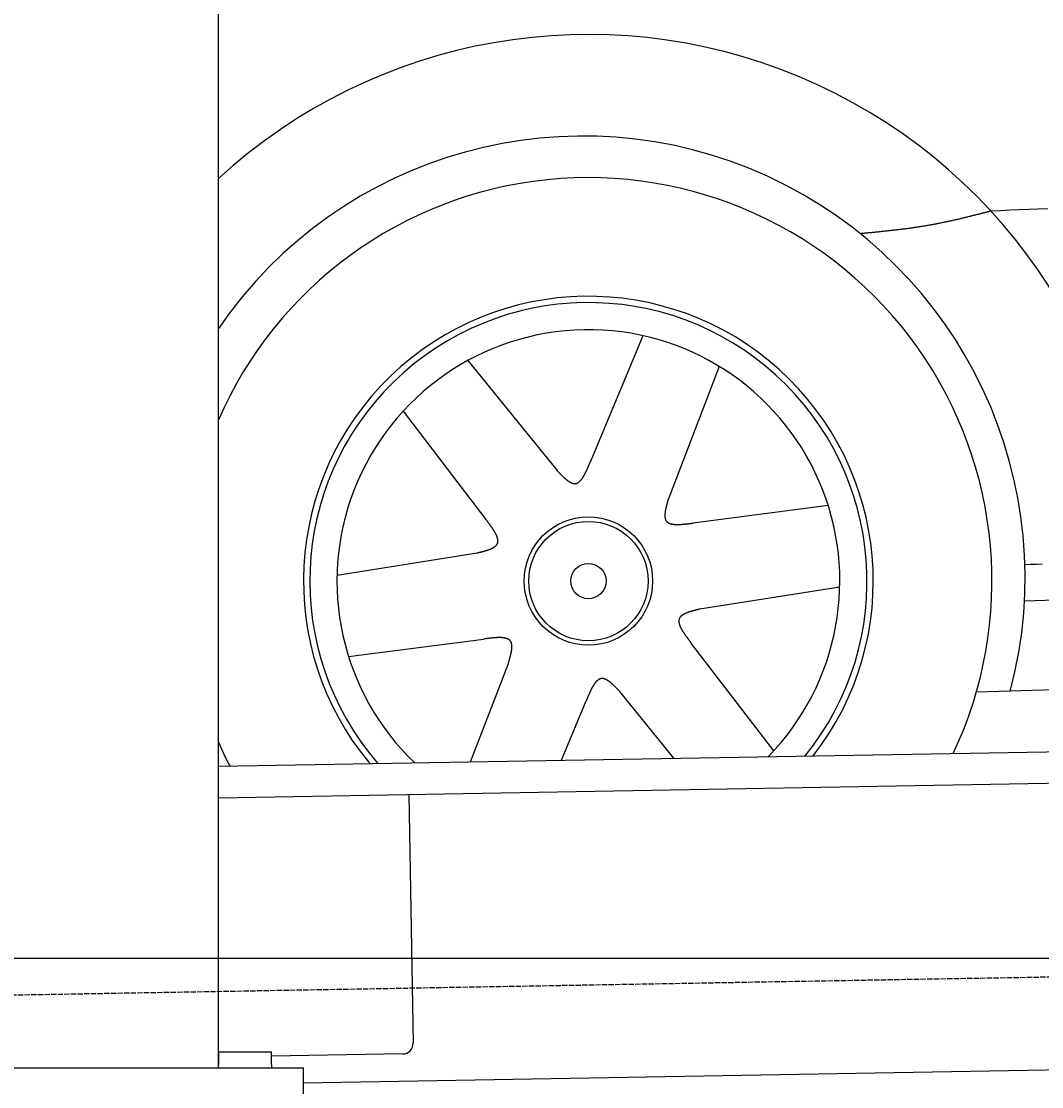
# Model space of a CAD drawing. Extents: x 562 to 7231, y 5667 to 12126.
# Tile 6 of 69: x 1547 to 2508, y 7995 to 8999. Entities that reach past the tile are written whole.
import ezdxf

# ---------------------------------------------------------------- set-up
doc = ezdxf.new("R2010")
doc.units = 0
doc.linetypes.add('GEN3', pattern=[6.25, 5, -1.25])
doc.layers.get('0').update_dxf_attribs({"linetype": 'CONTINUOUS'})
doc.layers.get('DEFPOINTS').update_dxf_attribs({"linetype": 'CONTINUOUS'})
for name, color, linetype in [('3', 6, 'GEN3'), ('4', 3, 'CONTINUOUS'), ('5', 3, 'CONTINUOUS'), ('CAR', 10, 'CONTINUOUS')]:
    doc.layers.add(name, color=color, linetype=linetype)
doc.styles.get("Standard").update_dxf_attribs({"font": 'ISOCP.SHX'})
doc.dimstyles.get("Standard").update_dxf_attribs({"dimtxt": 6, "dimasz": 10, "dimexe": 0.18, "dimexo": 0.0625, "dimgap": 2, "dimtad": 1, "dimzin": 0, "dimcen": 0.09, "dimazin": 3, "dimtfac": 1, "dimtofl": 0, "dimtmove": 0, "dimatfit": 3})

# ---------------------------------------------------------------- blocks, each defined once
blk = doc.blocks.new('PUNKT')
at = {"layer": '4', "color": 0, "linetype": 'BYBLOCK'}
blk.add_line((-0.5, 0), (-1, 0), dxfattribs=at)
at = {"layer": '4', "color": 0, "linetype": 'BYBLOCK', "const_width": 0.5}
blk.add_lwpolyline([(-0.25, 0, 1), (0.25, 0, 1)], format="xyb", close=True, dxfattribs=at)
blk = doc.blocks.new('*U23')
at = {"layer": '4', "color": 2}
blk.add_text('195', height=70, rotation=90, dxfattribs=at).set_placement((632.8, 7072.8))
blk = doc.blocks.new('*D6')
at = {"layer": '4'}
for p, q in [((2061.8, 8115.9), (622.8, 8115.9)), ((662.8, 6205.9), (662.8, 8075.9)), ((1052.8, 6165.9), (622.8, 6165.9))]:
    blk.add_line(p, q, dxfattribs=at)
at = {"layer": 'DEFPOINTS', "color": 0}
for p in [(662.8, 8115.9), (2081.8, 8115.9), (1072.8, 6165.9)]:
    blk.add_point(p, dxfattribs=at)
blk.add_blockref('*U23', (0, 0))
at = {"layer": '4', "xscale": 40, "yscale": 40, "zscale": 40}
for p, rotation in [((662.8, 8115.9), 90), ((662.8, 6165.9), 270)]:
    blk.add_blockref('PUNKT', p, dxfattribs=dict(at, rotation=rotation))

msp = doc.modelspace()

# ---------------------------------------------------------------- linework, layer by layer
for p, q in [((1732.775, 8013.018), (1732.775, 10333.018)), ((1732.775, 8297.073), (4392.087, 8343.491)), ((4387.611, 8313.408), (1732.775, 8267.068)), ((1911.989, 8270.196), (1916.072, 8036.232)), ((4146.361, 8039.156), (1812.775, 7998.423)), ((1732.775, 8028.018), (1782.775, 8028.018)), ((1732.775, 8027.85), (1732.775, 8016.018)), ((1782.775, 8016.018), (1782.775, 8028.018)), ((1906.248, 8026.059), (1782.775, 8023.904)), ((1072.775, 8013.018), (1812.775, 8013.018)), ((1732.775, 8013.018), (1732.775, 8016.018)), ((1782.775, 8016.018), (1782.775, 8013.018)), ((1812.775, 7908.018), (1812.775, 8013.018))]:
    msp.add_line(p, q)
msp.add_arc((1906.074, 8036.057), 10, 271, 1)
at = {"layer": '3'}
msp.add_line((1175.278, 8075.309), (6230.443, 8163.547), dxfattribs=at)
at = {"layer": '5'}
msp.add_line((6272.775, 8115.902), (872.775, 8115.902), dxfattribs=at)
at = {"layer": 'CAR'}
for p, q in [((2132.413, 8702.525), (2083.139, 8584.157)), ((1967.646, 8679.19), (2051.586, 8575.462)), ((2204.29, 8673.573), (2156.429, 8549.014)), ((1906.634, 8631.418), (1984.507, 8529.562)), ((2306.882, 8542.548), (2179.736, 8526.036)), ((2491.671, 8452.804), (4401.418, 8522.428)), ((1844.459, 8477.058), (1976.261, 8497.889)), ((2317.748, 8465.825), (2185.946, 8444.994)), ((2446.421, 8366.985), (4447.567, 8430.576)), ((1855.325, 8400.335), (1982.471, 8416.847)), ((2255.572, 8311.465), (2177.7, 8413.321)), ((1970.177, 8301.216), (2005.778, 8393.869)), ((2055.749, 8302.71), (2079.068, 8358.726)), ((2161.494, 8304.556), (2110.62, 8367.422))]:
    msp.add_line(p, q, dxfattribs=at)
for points in [[(2460.04, 8819.87, 0), (2459.28, 8819.67, 0), (2458.52, 8819.47, 0), (2457.75, 8819.28, 0), (2456.99, 8819.08, 0), (2456.23, 8818.88, 0), (2455.47, 8818.69, 0), (2454.71, 8818.49, 0), (2453.95, 8818.29, 0), (2453.18, 8818.1, 0), (2452.42, 8817.9, 0), (2451.66, 8817.71, 0), (2450.9, 8817.51, 0), (2450.13, 8817.32, 0), (2449.37, 8817.12, 0), (2448.61, 8816.93, 0), (2447.85, 8816.74, 0), (2447.09, 8816.54, 0), (2446.32, 8816.35, 0), (2445.56, 8816.16, 0), (2444.8, 8815.96, 0), (2444.04, 8815.77, 0), (2443.27, 8815.58, 0), (2442.51, 8815.39, 0), (2441.75, 8815.2, 0), (2440.98, 8815.01, 0), (2440.22, 8814.82, 0), (2439.46, 8814.63, 0), (2438.69, 8814.44, 0), (2437.93, 8814.25, 0), (2437.17, 8814.07, 0), (2436.4, 8813.88, 0), (2435.64, 8813.69, 0), (2434.88, 8813.51, 0), (2434.11, 8813.32, 0), (2433.35, 8813.14, 0), (2432.58, 8812.96, 0), (2431.82, 8812.77, 0), (2431.06, 8812.59, 0), (2430.29, 8812.41, 0), (2429.53, 8812.23, 0), (2428.76, 8812.05, 0), (2428, 8811.87, 0), (2427.23, 8811.7, 0), (2426.47, 8811.52, 0), (2425.7, 8811.35, 0), (2424.93, 8811.17, 0), (2424.17, 8811, 0), (2423.4, 8810.82, 0), (2422.64, 8810.65, 0), (2421.87, 8810.48, 0), (2421.1, 8810.31, 0), (2420.34, 8810.15, 0), (2419.57, 8809.98, 0), (2418.8, 8809.81, 0), (2418.03, 8809.65, 0), (2417.27, 8809.48, 0), (2416.5, 8809.32, 0), (2415.73, 8809.16, 0), (2414.96, 8809, 0), (2414.19, 8808.84, 0), (2413.42, 8808.68, 0), (2412.65, 8808.53, 0), (2411.89, 8808.37, 0), (2411.12, 8808.22, 0), (2410.35, 8808.07, 0), (2409.58, 8807.92, 0), (2408.81, 8807.77, 0), (2408.04, 8807.62, 0), (2407.26, 8807.47, 0), (2406.49, 8807.33, 0), (2405.72, 8807.18, 0), (2404.95, 8807.04, 0), (2404.18, 8806.9, 0), (2403.41, 8806.76, 0), (2402.63, 8806.63, 0), (2401.86, 8806.49, 0), (2401.09, 8806.35, 0), (2400.32, 8806.22, 0), (2399.54, 8806.09, 0), (2398.77, 8805.96, 0), (2397.99, 8805.83, 0), (2397.22, 8805.7, 0), (2396.45, 8805.58, 0), (2395.67, 8805.45, 0), (2394.9, 8805.33, 0), (2394.12, 8805.21, 0), (2393.35, 8805.08, 0), (2392.57, 8804.96, 0), (2391.79, 8804.85, 0), (2391.02, 8804.73, 0), (2390.24, 8804.61, 0), (2389.47, 8804.5, 0), (2388.69, 8804.38, 0), (2387.91, 8804.27, 0), (2387.14, 8804.16, 0), (2386.36, 8804.05, 0), (2385.58, 8803.94, 0), (2384.8, 8803.83, 0), (2384.03, 8803.72, 0), (2383.25, 8803.62, 0), (2382.47, 8803.51, 0), (2381.69, 8803.41, 0), (2380.91, 8803.3, 0), (2380.13, 8803.2, 0), (2379.35, 8803.1, 0), (2378.58, 8803, 0), (2377.8, 8802.9, 0), (2377.02, 8802.8, 0), (2376.24, 8802.7, 0), (2375.46, 8802.61, 0), (2374.68, 8802.51, 0), (2373.9, 8802.41, 0), (2373.12, 8802.32, 0), (2372.34, 8802.23, 0), (2371.56, 8802.13, 0), (2370.78, 8802.04, 0), (2370, 8801.95, 0), (2369.22, 8801.86, 0), (2368.43, 8801.77, 0), (2367.65, 8801.68, 0), (2366.87, 8801.59, 0), (2366.09, 8801.5, 0), (2365.31, 8801.42, 0), (2364.53, 8801.33, 0), (2363.75, 8801.24, 0), (2362.96, 8801.16, 0), (2362.18, 8801.07, 0), (2361.4, 8800.99, 0), (2360.62, 8800.91, 0), (2359.84, 8800.82, 0), (2359.05, 8800.74, 0), (2358.27, 8800.66, 0), (2357.49, 8800.58, 0), (2356.71, 8800.5, 0), (2355.93, 8800.41, 0), (2355.14, 8800.33, 0), (2354.36, 8800.25, 0), (2353.58, 8800.17, 0), (2352.79, 8800.1, 0), (2352.01, 8800.02, 0), (2351.23, 8799.94, 0), (2350.45, 8799.86, 0), (2349.66, 8799.78, 0), (2348.88, 8799.7, 0), (2348.1, 8799.63, 0), (2347.31, 8799.55, 0), (2346.53, 8799.47, 0), (2345.75, 8799.4, 0), (2344.96, 8799.32, 0), (2344.18, 8799.24, 0), (2343.4, 8799.17, 0), (2342.61, 8799.09, 0), (2341.83, 8799.01, 0), (2341.05, 8798.94, 0), (2340.26, 8798.86, 0), (2339.48, 8798.79, 0), (2338.7, 8798.71, 0), (2337.91, 8798.63, 0), (2337.13, 8798.56, 0)], [(2513.52, 8822.09, 0), (2504.6, 8821.72, 0), (2495.69, 8821.35, 0), (2486.78, 8820.98, 0), (2477.87, 8820.61, 0), (2468.95, 8820.24, 0), (2460.04, 8819.87, 0)], [(2051.59, 8575.46, 0), (2051.84, 8575.2, 0), (2052.09, 8574.93, 0), (2052.35, 8574.67, 0), (2052.6, 8574.41, 0), (2052.85, 8574.15, 0), (2053.1, 8573.88, 0), (2053.36, 8573.62, 0), (2053.61, 8573.36, 0), (2053.86, 8573.1, 0), (2054.11, 8572.85, 0), (2054.36, 8572.59, 0), (2054.62, 8572.33, 0), (2054.87, 8572.08, 0), (2055.12, 8571.82, 0), (2055.37, 8571.57, 0), (2055.62, 8571.32, 0), (2055.87, 8571.07, 0), (2056.12, 8570.83, 0), (2056.37, 8570.58, 0), (2056.62, 8570.34, 0), (2056.87, 8570.1, 0), (2057.12, 8569.86, 0), (2057.37, 8569.62, 0), (2057.61, 8569.39, 0), (2057.86, 8569.16, 0), (2058.11, 8568.93, 0), (2058.36, 8568.7, 0), (2058.6, 8568.48, 0), (2058.85, 8568.26, 0), (2059.09, 8568.05, 0), (2059.34, 8567.83, 0), (2059.58, 8567.62, 0), (2059.82, 8567.42, 0), (2060.07, 8567.21, 0), (2060.31, 8567.01, 0), (2060.55, 8566.82, 0), (2060.79, 8566.63, 0), (2061.03, 8566.44, 0), (2061.27, 8566.26, 0), (2061.51, 8566.08, 0), (2061.75, 8565.9, 0), (2061.98, 8565.73, 0), (2062.22, 8565.57, 0), (2062.45, 8565.41, 0), (2062.69, 8565.25, 0), (2062.92, 8565.1, 0), (2063.16, 8564.95, 0), (2063.39, 8564.81, 0), (2063.62, 8564.67, 0), (2063.85, 8564.54, 0), (2064.08, 8564.42, 0), (2064.31, 8564.3, 0), (2064.53, 8564.18, 0), (2064.76, 8564.07, 0), (2064.99, 8563.97, 0), (2065.21, 8563.87, 0), (2065.43, 8563.78, 0), (2065.66, 8563.7, 0), (2065.88, 8563.62, 0), (2066.1, 8563.55, 0), (2066.32, 8563.48, 0), (2066.53, 8563.42, 0), (2066.75, 8563.37, 0), (2066.97, 8563.32, 0), (2067.18, 8563.29, 0), (2067.39, 8563.25, 0), (2067.61, 8563.23, 0), (2067.82, 8563.21, 0), (2068.03, 8563.2, 0), (2068.24, 8563.2, 0), (2068.44, 8563.2, 0), (2068.65, 8563.22, 0), (2068.85, 8563.24, 0), (2069.06, 8563.27, 0), (2069.26, 8563.3, 0), (2069.46, 8563.34, 0), (2069.66, 8563.4, 0), (2069.85, 8563.45, 0), (2070.05, 8563.52, 0), (2070.25, 8563.59, 0), (2070.44, 8563.67, 0), (2070.63, 8563.76, 0), (2070.83, 8563.85, 0), (2071.02, 8563.95, 0), (2071.21, 8564.05, 0), (2071.39, 8564.17, 0), (2071.58, 8564.29, 0), (2071.77, 8564.41, 0), (2071.95, 8564.54, 0), (2072.14, 8564.68, 0), (2072.32, 8564.83, 0), (2072.5, 8564.98, 0), (2072.68, 8565.13, 0), (2072.86, 8565.3, 0), (2073.04, 8565.46, 0), (2073.22, 8565.64, 0), (2073.4, 8565.82, 0), (2073.57, 8566, 0), (2073.75, 8566.19, 0), (2073.92, 8566.39, 0), (2074.1, 8566.59, 0), (2074.27, 8566.79, 0), (2074.44, 8567, 0), (2074.61, 8567.22, 0), (2074.78, 8567.44, 0), (2074.95, 8567.67, 0), (2075.12, 8567.9, 0), (2075.29, 8568.13, 0), (2075.45, 8568.37, 0), (2075.62, 8568.62, 0), (2075.79, 8568.86, 0), (2075.95, 8569.12, 0), (2076.11, 8569.37, 0), (2076.28, 8569.63, 0), (2076.44, 8569.9, 0), (2076.6, 8570.17, 0), (2076.76, 8570.44, 0), (2076.92, 8570.72, 0), (2077.08, 8571, 0), (2077.24, 8571.28, 0), (2077.4, 8571.57, 0), (2077.56, 8571.86, 0), (2077.72, 8572.15, 0), (2077.87, 8572.45, 0), (2078.03, 8572.75, 0), (2078.18, 8573.05, 0), (2078.34, 8573.36, 0), (2078.5, 8573.66, 0), (2078.65, 8573.98, 0), (2078.8, 8574.29, 0), (2078.96, 8574.61, 0), (2079.11, 8574.93, 0), (2079.26, 8575.25, 0), (2079.42, 8575.57, 0), (2079.57, 8575.9, 0), (2079.72, 8576.22, 0), (2079.87, 8576.55, 0), (2080.02, 8576.89, 0), (2080.17, 8577.22, 0), (2080.32, 8577.56, 0), (2080.47, 8577.89, 0), (2080.62, 8578.23, 0), (2080.77, 8578.57, 0), (2080.92, 8578.92, 0), (2081.07, 8579.26, 0), (2081.22, 8579.6, 0), (2081.37, 8579.95, 0), (2081.51, 8580.3, 0), (2081.66, 8580.64, 0), (2081.81, 8580.99, 0), (2081.96, 8581.34, 0), (2082.11, 8581.69, 0), (2082.25, 8582.04, 0), (2082.4, 8582.4, 0), (2082.55, 8582.75, 0), (2082.7, 8583.1, 0), (2082.84, 8583.45, 0), (2082.99, 8583.8, 0), (2083.14, 8584.16, 0)], [(2156.43, 8549.01, 0), (2156.33, 8548.66, 0), (2156.23, 8548.31, 0), (2156.12, 8547.96, 0), (2156.02, 8547.61, 0), (2155.92, 8547.26, 0), (2155.82, 8546.91, 0), (2155.72, 8546.56, 0), (2155.62, 8546.21, 0), (2155.52, 8545.87, 0), (2155.43, 8545.52, 0), (2155.33, 8545.17, 0), (2155.23, 8544.82, 0), (2155.14, 8544.48, 0), (2155.04, 8544.14, 0), (2154.95, 8543.79, 0), (2154.86, 8543.45, 0), (2154.77, 8543.11, 0), (2154.68, 8542.77, 0), (2154.59, 8542.43, 0), (2154.51, 8542.09, 0), (2154.42, 8541.76, 0), (2154.34, 8541.42, 0), (2154.26, 8541.09, 0), (2154.18, 8540.76, 0), (2154.11, 8540.43, 0), (2154.03, 8540.1, 0), (2153.96, 8539.77, 0), (2153.89, 8539.45, 0), (2153.82, 8539.13, 0), (2153.76, 8538.81, 0), (2153.7, 8538.49, 0), (2153.64, 8538.17, 0), (2153.58, 8537.86, 0), (2153.53, 8537.55, 0), (2153.47, 8537.24, 0), (2153.43, 8536.93, 0), (2153.38, 8536.63, 0), (2153.34, 8536.33, 0), (2153.3, 8536.03, 0), (2153.26, 8535.73, 0), (2153.23, 8535.44, 0), (2153.2, 8535.15, 0), (2153.18, 8534.86, 0), (2153.15, 8534.57, 0), (2153.14, 8534.29, 0), (2153.12, 8534.01, 0), (2153.11, 8533.74, 0), (2153.1, 8533.47, 0), (2153.1, 8533.2, 0), (2153.1, 8532.93, 0), (2153.11, 8532.67, 0), (2153.12, 8532.42, 0), (2153.13, 8532.16, 0), (2153.15, 8531.91, 0), (2153.18, 8531.66, 0), (2153.2, 8531.42, 0), (2153.24, 8531.18, 0), (2153.28, 8530.95, 0), (2153.32, 8530.72, 0), (2153.37, 8530.49, 0), (2153.42, 8530.27, 0), (2153.48, 8530.05, 0), (2153.54, 8529.83, 0), (2153.61, 8529.63, 0), (2153.68, 8529.42, 0), (2153.76, 8529.22, 0), (2153.85, 8529.02, 0), (2153.94, 8528.83, 0), (2154.03, 8528.65, 0), (2154.13, 8528.46, 0), (2154.24, 8528.29, 0), (2154.36, 8528.12, 0), (2154.48, 8527.95, 0), (2154.6, 8527.79, 0), (2154.73, 8527.63, 0), (2154.87, 8527.48, 0), (2155.01, 8527.33, 0), (2155.16, 8527.19, 0), (2155.32, 8527.05, 0), (2155.48, 8526.92, 0), (2155.64, 8526.79, 0), (2155.81, 8526.67, 0), (2155.99, 8526.55, 0), (2156.17, 8526.43, 0), (2156.36, 8526.32, 0), (2156.55, 8526.21, 0), (2156.75, 8526.11, 0), (2156.95, 8526.01, 0), (2157.16, 8525.92, 0), (2157.37, 8525.83, 0), (2157.59, 8525.74, 0), (2157.81, 8525.66, 0), (2158.03, 8525.58, 0), (2158.26, 8525.5, 0), (2158.5, 8525.43, 0), (2158.74, 8525.37, 0), (2158.98, 8525.3, 0), (2159.23, 8525.24, 0), (2159.48, 8525.19, 0), (2159.74, 8525.13, 0), (2160, 8525.08, 0), (2160.26, 8525.04, 0), (2160.53, 8524.99, 0), (2160.8, 8524.95, 0), (2161.08, 8524.92, 0), (2161.36, 8524.88, 0), (2161.64, 8524.85, 0), (2161.93, 8524.82, 0), (2162.22, 8524.8, 0), (2162.52, 8524.78, 0), (2162.81, 8524.76, 0), (2163.12, 8524.74, 0), (2163.42, 8524.73, 0), (2163.73, 8524.72, 0), (2164.04, 8524.71, 0), (2164.35, 8524.7, 0), (2164.67, 8524.7, 0), (2164.99, 8524.7, 0), (2165.31, 8524.7, 0), (2165.63, 8524.71, 0), (2165.96, 8524.71, 0), (2166.29, 8524.72, 0), (2166.63, 8524.73, 0), (2166.96, 8524.74, 0), (2167.3, 8524.76, 0), (2167.64, 8524.77, 0), (2167.98, 8524.79, 0), (2168.33, 8524.81, 0), (2168.67, 8524.83, 0), (2169.02, 8524.86, 0), (2169.37, 8524.88, 0), (2169.73, 8524.91, 0), (2170.08, 8524.94, 0), (2170.44, 8524.97, 0), (2170.8, 8525, 0), (2171.16, 8525.03, 0), (2171.52, 8525.07, 0), (2171.88, 8525.1, 0), (2172.25, 8525.14, 0), (2172.61, 8525.18, 0), (2172.98, 8525.22, 0), (2173.35, 8525.25, 0), (2173.72, 8525.3, 0), (2174.09, 8525.34, 0), (2174.46, 8525.38, 0), (2174.83, 8525.42, 0), (2175.21, 8525.47, 0), (2175.58, 8525.51, 0), (2175.96, 8525.56, 0), (2176.33, 8525.6, 0), (2176.71, 8525.65, 0), (2177.09, 8525.7, 0), (2177.46, 8525.75, 0), (2177.84, 8525.79, 0), (2178.22, 8525.84, 0), (2178.6, 8525.89, 0), (2178.98, 8525.94, 0), (2179.36, 8525.99, 0), (2179.74, 8526.04, 0)], [(1976.26, 8497.89, 0), (1976.62, 8497.98, 0), (1976.97, 8498.06, 0), (1977.32, 8498.15, 0), (1977.68, 8498.24, 0), (1978.03, 8498.33, 0), (1978.39, 8498.41, 0), (1978.74, 8498.5, 0), (1979.09, 8498.59, 0), (1979.44, 8498.68, 0), (1979.79, 8498.77, 0), (1980.14, 8498.86, 0), (1980.49, 8498.95, 0), (1980.83, 8499.04, 0), (1981.18, 8499.13, 0), (1981.52, 8499.22, 0), (1981.86, 8499.31, 0), (1982.21, 8499.41, 0), (1982.54, 8499.5, 0), (1982.88, 8499.59, 0), (1983.22, 8499.69, 0), (1983.55, 8499.78, 0), (1983.88, 8499.88, 0), (1984.21, 8499.98, 0), (1984.53, 8500.07, 0), (1984.86, 8500.17, 0), (1985.18, 8500.27, 0), (1985.5, 8500.37, 0), (1985.81, 8500.47, 0), (1986.13, 8500.58, 0), (1986.44, 8500.68, 0), (1986.74, 8500.79, 0), (1987.05, 8500.89, 0), (1987.35, 8501, 0), (1987.64, 8501.11, 0), (1987.94, 8501.22, 0), (1988.23, 8501.33, 0), (1988.51, 8501.44, 0), (1988.8, 8501.56, 0), (1989.07, 8501.67, 0), (1989.35, 8501.79, 0), (1989.62, 8501.91, 0), (1989.88, 8502.03, 0), (1990.15, 8502.15, 0), (1990.4, 8502.27, 0), (1990.66, 8502.4, 0), (1990.9, 8502.52, 0), (1991.15, 8502.65, 0), (1991.39, 8502.78, 0), (1991.62, 8502.91, 0), (1991.85, 8503.05, 0), (1992.07, 8503.18, 0), (1992.29, 8503.32, 0), (1992.5, 8503.46, 0), (1992.71, 8503.6, 0), (1992.91, 8503.75, 0), (1993.11, 8503.89, 0), (1993.3, 8504.04, 0), (1993.48, 8504.19, 0), (1993.66, 8504.34, 0), (1993.84, 8504.5, 0), (1994, 8504.66, 0), (1994.16, 8504.81, 0), (1994.32, 8504.98, 0), (1994.46, 8505.14, 0), (1994.6, 8505.31, 0), (1994.74, 8505.48, 0), (1994.86, 8505.65, 0), (1994.99, 8505.82, 0), (1995.1, 8506, 0), (1995.2, 8506.18, 0), (1995.3, 8506.36, 0), (1995.4, 8506.54, 0), (1995.48, 8506.73, 0), (1995.56, 8506.92, 0), (1995.63, 8507.11, 0), (1995.69, 8507.31, 0), (1995.75, 8507.51, 0), (1995.79, 8507.71, 0), (1995.84, 8507.91, 0), (1995.87, 8508.11, 0), (1995.9, 8508.32, 0), (1995.92, 8508.53, 0), (1995.94, 8508.74, 0), (1995.95, 8508.96, 0), (1995.95, 8509.18, 0), (1995.95, 8509.4, 0), (1995.94, 8509.62, 0), (1995.92, 8509.84, 0), (1995.9, 8510.07, 0), (1995.87, 8510.3, 0), (1995.84, 8510.53, 0), (1995.8, 8510.76, 0), (1995.75, 8511, 0), (1995.7, 8511.23, 0), (1995.65, 8511.47, 0), (1995.59, 8511.71, 0), (1995.52, 8511.96, 0), (1995.45, 8512.2, 0), (1995.37, 8512.45, 0), (1995.29, 8512.7, 0), (1995.2, 8512.95, 0), (1995.11, 8513.2, 0), (1995.01, 8513.45, 0), (1994.91, 8513.71, 0), (1994.8, 8513.97, 0), (1994.69, 8514.23, 0), (1994.58, 8514.49, 0), (1994.46, 8514.75, 0), (1994.33, 8515.01, 0), (1994.21, 8515.28, 0), (1994.07, 8515.55, 0), (1993.94, 8515.82, 0), (1993.8, 8516.09, 0), (1993.65, 8516.36, 0), (1993.5, 8516.63, 0), (1993.35, 8516.9, 0), (1993.2, 8517.18, 0), (1993.04, 8517.46, 0), (1992.88, 8517.74, 0), (1992.71, 8518.02, 0), (1992.54, 8518.3, 0), (1992.37, 8518.58, 0), (1992.19, 8518.86, 0), (1992.01, 8519.15, 0), (1991.83, 8519.43, 0), (1991.65, 8519.72, 0), (1991.46, 8520.01, 0), (1991.27, 8520.29, 0), (1991.08, 8520.58, 0), (1990.88, 8520.87, 0), (1990.69, 8521.17, 0), (1990.49, 8521.46, 0), (1990.29, 8521.75, 0), (1990.08, 8522.04, 0), (1989.87, 8522.34, 0), (1989.67, 8522.63, 0), (1989.46, 8522.93, 0), (1989.24, 8523.23, 0), (1989.03, 8523.52, 0), (1988.81, 8523.82, 0), (1988.6, 8524.12, 0), (1988.38, 8524.42, 0), (1988.16, 8524.72, 0), (1987.94, 8525.02, 0), (1987.71, 8525.32, 0), (1987.49, 8525.62, 0), (1987.26, 8525.92, 0), (1987.04, 8526.23, 0), (1986.81, 8526.53, 0), (1986.58, 8526.83, 0), (1986.35, 8527.13, 0), (1986.12, 8527.44, 0), (1985.89, 8527.74, 0), (1985.66, 8528.04, 0), (1985.43, 8528.35, 0), (1985.2, 8528.65, 0), (1984.97, 8528.95, 0), (1984.74, 8529.26, 0), (1984.51, 8529.56, 0)], [(2492.04, 8487.16, 0), (2497.5, 8487.29, 0), (2502.95, 8487.43, 0), (2508.4, 8487.56, 0)], [(2185.95, 8444.99, 0), (2185.59, 8444.91, 0), (2185.24, 8444.82, 0), (2184.88, 8444.73, 0), (2184.53, 8444.64, 0), (2184.17, 8444.56, 0), (2183.82, 8444.47, 0), (2183.47, 8444.38, 0), (2183.12, 8444.29, 0), (2182.77, 8444.2, 0), (2182.42, 8444.11, 0), (2182.07, 8444.02, 0), (2181.72, 8443.93, 0), (2181.37, 8443.84, 0), (2181.03, 8443.75, 0), (2180.68, 8443.66, 0), (2180.34, 8443.57, 0), (2180, 8443.48, 0), (2179.66, 8443.38, 0), (2179.33, 8443.29, 0), (2178.99, 8443.2, 0), (2178.66, 8443.1, 0), (2178.33, 8443, 0), (2178, 8442.91, 0), (2177.67, 8442.81, 0), (2177.35, 8442.71, 0), (2177.03, 8442.61, 0), (2176.71, 8442.51, 0), (2176.39, 8442.41, 0), (2176.08, 8442.31, 0), (2175.77, 8442.2, 0), (2175.46, 8442.1, 0), (2175.16, 8441.99, 0), (2174.86, 8441.88, 0), (2174.56, 8441.77, 0), (2174.27, 8441.66, 0), (2173.98, 8441.55, 0), (2173.69, 8441.44, 0), (2173.41, 8441.33, 0), (2173.13, 8441.21, 0), (2172.86, 8441.09, 0), (2172.59, 8440.98, 0), (2172.32, 8440.86, 0), (2172.06, 8440.73, 0), (2171.8, 8440.61, 0), (2171.55, 8440.49, 0), (2171.3, 8440.36, 0), (2171.06, 8440.23, 0), (2170.82, 8440.1, 0), (2170.59, 8439.97, 0), (2170.36, 8439.83, 0), (2170.13, 8439.7, 0), (2169.92, 8439.56, 0), (2169.7, 8439.42, 0), (2169.5, 8439.28, 0), (2169.29, 8439.14, 0), (2169.1, 8438.99, 0), (2168.91, 8438.84, 0), (2168.72, 8438.69, 0), (2168.54, 8438.54, 0), (2168.37, 8438.38, 0), (2168.21, 8438.23, 0), (2168.05, 8438.07, 0), (2167.89, 8437.91, 0), (2167.74, 8437.74, 0), (2167.6, 8437.58, 0), (2167.47, 8437.41, 0), (2167.34, 8437.24, 0), (2167.22, 8437.06, 0), (2167.11, 8436.89, 0), (2167, 8436.71, 0), (2166.9, 8436.52, 0), (2166.81, 8436.34, 0), (2166.73, 8436.15, 0), (2166.65, 8435.96, 0), (2166.58, 8435.77, 0), (2166.52, 8435.58, 0), (2166.46, 8435.38, 0), (2166.41, 8435.18, 0), (2166.37, 8434.97, 0), (2166.33, 8434.77, 0), (2166.31, 8434.56, 0), (2166.28, 8434.35, 0), (2166.27, 8434.14, 0), (2166.26, 8433.92, 0), (2166.26, 8433.71, 0), (2166.26, 8433.49, 0), (2166.27, 8433.27, 0), (2166.29, 8433.04, 0), (2166.31, 8432.81, 0), (2166.34, 8432.59, 0), (2166.37, 8432.36, 0), (2166.41, 8432.12, 0), (2166.45, 8431.89, 0), (2166.5, 8431.65, 0), (2166.56, 8431.41, 0), (2166.62, 8431.17, 0), (2166.69, 8430.93, 0), (2166.76, 8430.68, 0), (2166.84, 8430.44, 0), (2166.92, 8430.19, 0), (2167.01, 8429.94, 0), (2167.1, 8429.68, 0), (2167.19, 8429.43, 0), (2167.3, 8429.17, 0), (2167.4, 8428.92, 0), (2167.51, 8428.66, 0), (2167.63, 8428.4, 0), (2167.75, 8428.13, 0), (2167.87, 8427.87, 0), (2168, 8427.6, 0), (2168.13, 8427.34, 0), (2168.27, 8427.07, 0), (2168.41, 8426.8, 0), (2168.55, 8426.53, 0), (2168.7, 8426.25, 0), (2168.85, 8425.98, 0), (2169.01, 8425.7, 0), (2169.17, 8425.43, 0), (2169.33, 8425.15, 0), (2169.5, 8424.87, 0), (2169.67, 8424.59, 0), (2169.84, 8424.3, 0), (2170.01, 8424.02, 0), (2170.19, 8423.74, 0), (2170.37, 8423.45, 0), (2170.56, 8423.17, 0), (2170.74, 8422.88, 0), (2170.93, 8422.59, 0), (2171.13, 8422.3, 0), (2171.32, 8422.01, 0), (2171.52, 8421.72, 0), (2171.72, 8421.43, 0), (2171.92, 8421.13, 0), (2172.13, 8420.84, 0), (2172.33, 8420.54, 0), (2172.54, 8420.25, 0), (2172.75, 8419.95, 0), (2172.96, 8419.66, 0), (2173.18, 8419.36, 0), (2173.39, 8419.06, 0), (2173.61, 8418.76, 0), (2173.83, 8418.46, 0), (2174.05, 8418.16, 0), (2174.27, 8417.86, 0), (2174.49, 8417.56, 0), (2174.72, 8417.26, 0), (2174.94, 8416.96, 0), (2175.17, 8416.66, 0), (2175.4, 8416.36, 0), (2175.62, 8416.05, 0), (2175.85, 8415.75, 0), (2176.08, 8415.45, 0), (2176.31, 8415.14, 0), (2176.54, 8414.84, 0), (2176.77, 8414.54, 0), (2177, 8414.23, 0), (2177.24, 8413.93, 0), (2177.47, 8413.62, 0), (2177.7, 8413.32, 0)], [(2005.78, 8393.87, 0), (2005.88, 8394.22, 0), (2005.98, 8394.57, 0), (2006.08, 8394.92, 0), (2006.18, 8395.27, 0), (2006.28, 8395.62, 0), (2006.38, 8395.97, 0), (2006.48, 8396.32, 0), (2006.58, 8396.67, 0), (2006.68, 8397.02, 0), (2006.78, 8397.37, 0), (2006.88, 8397.71, 0), (2006.97, 8398.06, 0), (2007.07, 8398.4, 0), (2007.16, 8398.75, 0), (2007.26, 8399.09, 0), (2007.35, 8399.43, 0), (2007.44, 8399.78, 0), (2007.53, 8400.12, 0), (2007.61, 8400.45, 0), (2007.7, 8400.79, 0), (2007.78, 8401.13, 0), (2007.86, 8401.46, 0), (2007.94, 8401.8, 0), (2008.02, 8402.13, 0), (2008.1, 8402.46, 0), (2008.17, 8402.78, 0), (2008.25, 8403.11, 0), (2008.32, 8403.43, 0), (2008.38, 8403.76, 0), (2008.45, 8404.08, 0), (2008.51, 8404.4, 0), (2008.57, 8404.71, 0), (2008.63, 8405.03, 0), (2008.68, 8405.34, 0), (2008.73, 8405.65, 0), (2008.78, 8405.95, 0), (2008.83, 8406.26, 0), (2008.87, 8406.56, 0), (2008.91, 8406.86, 0), (2008.94, 8407.15, 0), (2008.98, 8407.45, 0), (2009.01, 8407.74, 0), (2009.03, 8408.02, 0), (2009.05, 8408.31, 0), (2009.07, 8408.59, 0), (2009.09, 8408.87, 0), (2009.1, 8409.14, 0), (2009.1, 8409.42, 0), (2009.11, 8409.68, 0), (2009.1, 8409.95, 0), (2009.1, 8410.21, 0), (2009.09, 8410.47, 0), (2009.07, 8410.72, 0), (2009.05, 8410.97, 0), (2009.03, 8411.22, 0), (2009, 8411.46, 0), (2008.97, 8411.7, 0), (2008.93, 8411.94, 0), (2008.89, 8412.17, 0), (2008.84, 8412.39, 0), (2008.79, 8412.62, 0), (2008.73, 8412.83, 0), (2008.67, 8413.05, 0), (2008.6, 8413.26, 0), (2008.53, 8413.46, 0), (2008.45, 8413.66, 0), (2008.36, 8413.86, 0), (2008.27, 8414.05, 0), (2008.17, 8414.24, 0), (2008.07, 8414.42, 0), (2007.96, 8414.6, 0), (2007.85, 8414.77, 0), (2007.73, 8414.93, 0), (2007.61, 8415.1, 0), (2007.47, 8415.25, 0), (2007.34, 8415.4, 0), (2007.19, 8415.55, 0), (2007.04, 8415.69, 0), (2006.89, 8415.83, 0), (2006.73, 8415.96, 0), (2006.56, 8416.09, 0), (2006.39, 8416.22, 0), (2006.22, 8416.34, 0), (2006.03, 8416.45, 0), (2005.85, 8416.56, 0), (2005.66, 8416.67, 0), (2005.46, 8416.77, 0), (2005.26, 8416.87, 0), (2005.05, 8416.97, 0), (2004.84, 8417.06, 0), (2004.62, 8417.14, 0), (2004.4, 8417.23, 0), (2004.17, 8417.3, 0), (2003.94, 8417.38, 0), (2003.71, 8417.45, 0), (2003.47, 8417.52, 0), (2003.23, 8417.58, 0), (2002.98, 8417.64, 0), (2002.72, 8417.7, 0), (2002.47, 8417.75, 0), (2002.21, 8417.8, 0), (2001.94, 8417.85, 0), (2001.67, 8417.89, 0), (2001.4, 8417.93, 0), (2001.13, 8417.97, 0), (2000.85, 8418, 0), (2000.56, 8418.03, 0), (2000.28, 8418.06, 0), (1999.98, 8418.08, 0), (1999.69, 8418.11, 0), (1999.39, 8418.12, 0), (1999.09, 8418.14, 0), (1998.79, 8418.15, 0), (1998.48, 8418.17, 0), (1998.17, 8418.17, 0), (1997.86, 8418.18, 0), (1997.54, 8418.18, 0), (1997.22, 8418.18, 0), (1996.9, 8418.18, 0), (1996.57, 8418.18, 0), (1996.24, 8418.17, 0), (1995.91, 8418.16, 0), (1995.58, 8418.15, 0), (1995.25, 8418.14, 0), (1994.91, 8418.13, 0), (1994.57, 8418.11, 0), (1994.23, 8418.09, 0), (1993.88, 8418.07, 0), (1993.53, 8418.05, 0), (1993.18, 8418.03, 0), (1992.83, 8418, 0), (1992.48, 8417.97, 0), (1992.13, 8417.95, 0), (1991.77, 8417.92, 0), (1991.41, 8417.88, 0), (1991.05, 8417.85, 0), (1990.69, 8417.82, 0), (1990.33, 8417.78, 0), (1989.96, 8417.74, 0), (1989.6, 8417.71, 0), (1989.23, 8417.67, 0), (1988.86, 8417.63, 0), (1988.49, 8417.59, 0), (1988.12, 8417.55, 0), (1987.75, 8417.5, 0), (1987.37, 8417.46, 0), (1987, 8417.42, 0), (1986.63, 8417.37, 0), (1986.25, 8417.32, 0), (1985.88, 8417.28, 0), (1985.5, 8417.23, 0), (1985.12, 8417.18, 0), (1984.74, 8417.14, 0), (1984.37, 8417.09, 0), (1983.99, 8417.04, 0), (1983.61, 8416.99, 0), (1983.23, 8416.94, 0), (1982.85, 8416.9, 0), (1982.47, 8416.85, 0)], [(2110.62, 8367.42, 0), (2110.37, 8367.69, 0), (2110.11, 8367.95, 0), (2109.86, 8368.21, 0), (2109.61, 8368.47, 0), (2109.36, 8368.74, 0), (2109.1, 8369, 0), (2108.85, 8369.26, 0), (2108.6, 8369.52, 0), (2108.35, 8369.78, 0), (2108.09, 8370.04, 0), (2107.84, 8370.3, 0), (2107.59, 8370.55, 0), (2107.34, 8370.81, 0), (2107.09, 8371.06, 0), (2106.84, 8371.31, 0), (2106.59, 8371.56, 0), (2106.34, 8371.81, 0), (2106.09, 8372.06, 0), (2105.84, 8372.3, 0), (2105.59, 8372.55, 0), (2105.34, 8372.79, 0), (2105.09, 8373.02, 0), (2104.84, 8373.26, 0), (2104.59, 8373.49, 0), (2104.34, 8373.73, 0), (2104.1, 8373.95, 0), (2103.85, 8374.18, 0), (2103.61, 8374.4, 0), (2103.36, 8374.62, 0), (2103.11, 8374.84, 0), (2102.87, 8375.05, 0), (2102.63, 8375.26, 0), (2102.38, 8375.47, 0), (2102.14, 8375.67, 0), (2101.9, 8375.87, 0), (2101.66, 8376.06, 0), (2101.42, 8376.26, 0), (2101.18, 8376.44, 0), (2100.94, 8376.63, 0), (2100.7, 8376.81, 0), (2100.46, 8376.98, 0), (2100.22, 8377.15, 0), (2099.99, 8377.32, 0), (2099.75, 8377.48, 0), (2099.52, 8377.63, 0), (2099.28, 8377.79, 0), (2099.05, 8377.93, 0), (2098.82, 8378.07, 0), (2098.59, 8378.21, 0), (2098.36, 8378.34, 0), (2098.13, 8378.47, 0), (2097.9, 8378.59, 0), (2097.67, 8378.7, 0), (2097.45, 8378.81, 0), (2097.22, 8378.91, 0), (2097, 8379.01, 0), (2096.77, 8379.1, 0), (2096.55, 8379.19, 0), (2096.33, 8379.26, 0), (2096.11, 8379.34, 0), (2095.89, 8379.4, 0), (2095.67, 8379.46, 0), (2095.46, 8379.51, 0), (2095.24, 8379.56, 0), (2095.03, 8379.6, 0), (2094.81, 8379.63, 0), (2094.6, 8379.65, 0), (2094.39, 8379.67, 0), (2094.18, 8379.68, 0), (2093.97, 8379.68, 0), (2093.76, 8379.68, 0), (2093.56, 8379.67, 0), (2093.35, 8379.65, 0), (2093.15, 8379.62, 0), (2092.95, 8379.58, 0), (2092.75, 8379.54, 0), (2092.55, 8379.49, 0), (2092.35, 8379.43, 0), (2092.16, 8379.37, 0), (2091.96, 8379.29, 0), (2091.77, 8379.21, 0), (2091.57, 8379.13, 0), (2091.38, 8379.04, 0), (2091.19, 8378.94, 0), (2091, 8378.83, 0), (2090.81, 8378.72, 0), (2090.62, 8378.6, 0), (2090.44, 8378.47, 0), (2090.25, 8378.34, 0), (2090.07, 8378.2, 0), (2089.89, 8378.06, 0), (2089.7, 8377.91, 0), (2089.52, 8377.75, 0), (2089.34, 8377.59, 0), (2089.16, 8377.42, 0), (2088.99, 8377.25, 0), (2088.81, 8377.07, 0), (2088.63, 8376.88, 0), (2088.46, 8376.69, 0), (2088.28, 8376.5, 0), (2088.11, 8376.3, 0), (2087.94, 8376.09, 0), (2087.77, 8375.88, 0), (2087.59, 8375.66, 0), (2087.42, 8375.44, 0), (2087.26, 8375.22, 0), (2087.09, 8374.99, 0), (2086.92, 8374.75, 0), (2086.75, 8374.51, 0), (2086.59, 8374.27, 0), (2086.42, 8374.02, 0), (2086.26, 8373.77, 0), (2086.09, 8373.51, 0), (2085.93, 8373.25, 0), (2085.77, 8372.98, 0), (2085.61, 8372.72, 0), (2085.45, 8372.44, 0), (2085.28, 8372.17, 0), (2085.12, 8371.89, 0), (2084.97, 8371.6, 0), (2084.81, 8371.32, 0), (2084.65, 8371.03, 0), (2084.49, 8370.73, 0), (2084.33, 8370.44, 0), (2084.18, 8370.14, 0), (2084.02, 8369.83, 0), (2083.87, 8369.53, 0), (2083.71, 8369.22, 0), (2083.56, 8368.91, 0), (2083.4, 8368.59, 0), (2083.25, 8368.28, 0), (2083.1, 8367.96, 0), (2082.94, 8367.64, 0), (2082.79, 8367.31, 0), (2082.64, 8366.99, 0), (2082.49, 8366.66, 0), (2082.34, 8366.33, 0), (2082.19, 8366, 0), (2082.04, 8365.66, 0), (2081.89, 8365.33, 0), (2081.74, 8364.99, 0), (2081.59, 8364.65, 0), (2081.44, 8364.31, 0), (2081.29, 8363.97, 0), (2081.14, 8363.62, 0), (2080.99, 8363.28, 0), (2080.84, 8362.93, 0), (2080.69, 8362.59, 0), (2080.54, 8362.24, 0), (2080.4, 8361.89, 0), (2080.25, 8361.54, 0), (2080.1, 8361.19, 0), (2079.95, 8360.84, 0), (2079.8, 8360.49, 0), (2079.66, 8360.14, 0), (2079.51, 8359.78, 0), (2079.36, 8359.43, 0), (2079.22, 8359.08, 0), (2079.07, 8358.73, 0)]]:
    msp.add_polyline3d(points, dxfattribs=at)
for radius in [60.484, 56.18, 16.642]:
    msp.add_circle((2081.103, 8471.442), radius, dxfattribs=at)
for centre, radius, start, end in [((2081.103, 8471.442), 514.774, 2.029383, 132.583449), ((2076.174, 8474.505), 416.063, 345.099226, 145.624423), ((2081.103, 8471.442), 379.958, 334.714318, 156.456279), ((2081.103, 8471.442), 268.202, 322.143263, 219.856737), ((2081.103, 8471.442), 262.267, 321.090901, 220.909099), ((2081.103, 8471.442), 236.711, 315.696784, 226.303216), ((2081.103, 8471.442), 379.958, 203.543721, 207.285682)]:
    msp.add_arc(centre, radius, start, end, dxfattribs=at)

# ---------------------------------------------------------------- dimensions: what is measured, and where the dimension line sits
at = {"layer": '4'}
dim = msp.add_linear_dim(base=(662.772, 8115.902), p1=(1072.775, 6165.902), p2=(2081.844, 8115.902), angle=90, dimstyle='Standard', dxfattribs=at)
dim.commit()
dim.dimension.update_dxf_attribs({"geometry": '*D6', "text_midpoint": (597.772, 7140.902)})

doc.saveas('drawing.dxf')
